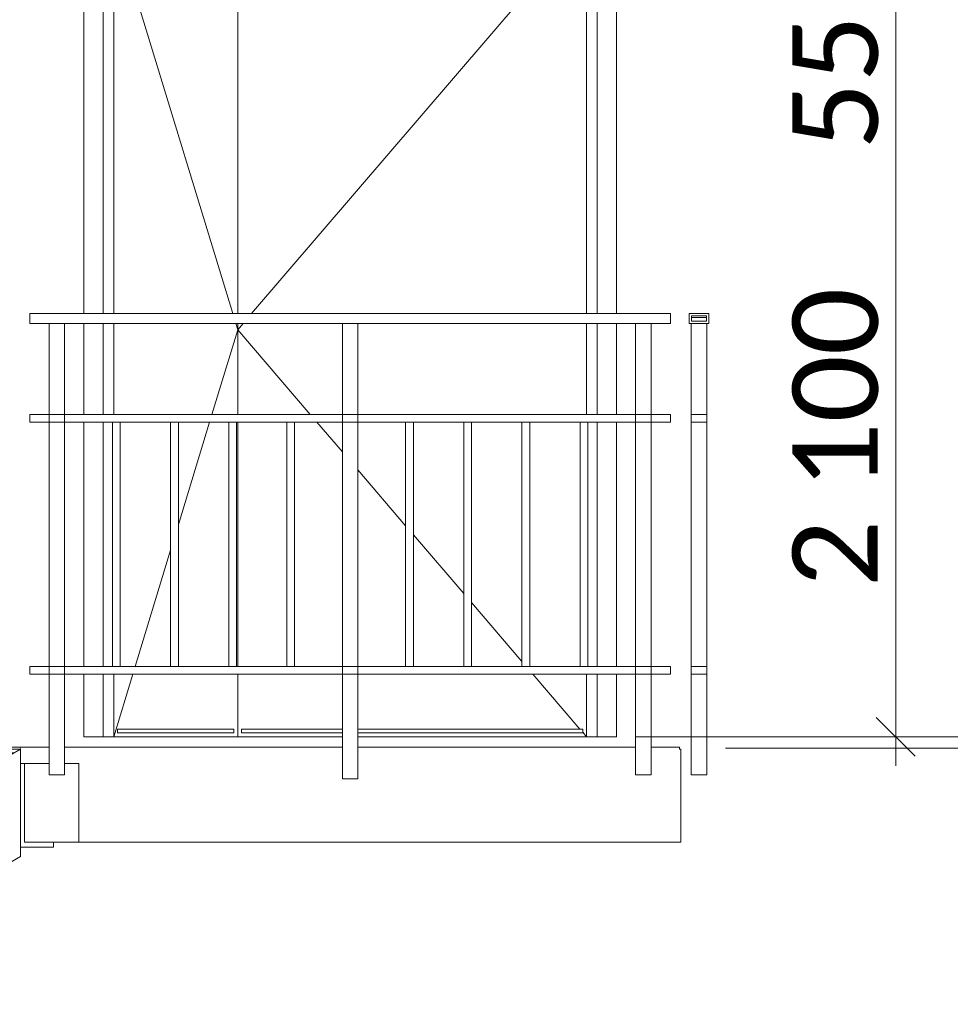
# Model space of a CAD drawing. Header units: millimetres. Extents: x -28821 to 130709, y -7627 to 10914.
# Tile 51 of 111: x 98872 to 101273, y -2035 to 506. Entities that reach past the tile are written whole.
import ezdxf
from ezdxf.enums import TextEntityAlignment as Align

# ---------------------------------------------------------------- set-up
doc = ezdxf.new("R2010")
doc.units = ezdxf.units.MM
doc.header["$MEASUREMENT"] = 0
doc.set_wipeout_variables(frame=1)
doc.linetypes.add('Wipeout_Contour', pattern=[1000, 0, -1000])
for name, color, linetype in [('1_ Лестницы металл', 7, 'Continuous'), ('Конструктив - Балки.Крозырьки', 7, 'Continuous'), ('Новый_1_ Лестницы металл', 7, 'Continuous'), ('Новый_Двери Archicad', 7, 'Continuous'), ('Размер - Осевые Размеры', 7, 'Continuous'), ('Размер - Отметка Уровня', 7, 'Continuous')]:
    doc.layers.add(name, color=color, linetype=linetype)
for name, color, linetype, lineweight in [('1_ Лестницы металл_Ном._пера__1', 7, 'Continuous', 15), ('1_ Лестницы металл_Ном._пера__141', 7, 'Continuous', 20), ('Конструктив - Балки.Крозырьки_Ном._пера__1', 7, 'Continuous', 15), ('Новый_1_ Лестницы металл_Ном._пера__1', 7, 'Continuous', 15), ('Новый_Двери Archicad_Ном._пера__1', 7, 'Continuous', 15), ('Размер - Осевые Размеры_Ном._пера__1', 7, 'Continuous', 15), ('Размер - Отметка Уровня_Ном._пера__120', 7, 'Continuous', 5)]:
    doc.layers.add(name, color=color, linetype=linetype, lineweight=lineweight)
doc.styles.add('СГЕНЕРИР_СТИЛЬ_1', font='arial.ttf')
doc.styles.add('СГЕНЕРИР_СТИЛЬ_3', font='calibri.ttf')
doc.dimstyles.new('СГЕНЕРИР_СТИЛЬ__5', dxfattribs={"dimtxt": 220.000005, "dimasz": 95, "dimexe": 0.18, "dimexo": 50, "dimgap": 0, "dimtad": 1, "dimdec": 0, "dimzin": 0, "dimdsep": 46, "dimtxsty": 'СГЕНЕРИР_СТИЛЬ_3', "dimblk": 'ARROWHEAD_6', "dimblk1": 'ARROWHEAD_6', "dimblk2": 'ARROWHEAD_6', "dimcen": 0.09, "dimclrd": 7, "dimclre": 7, "dimclrt": 7, "dimazin": 0, "dimtfac": 1, "dimtdec": 4, "dimtmove": 0, "dimatfit": 3, "dimfxl": 1, "dimtolj": 1, "dimtzin": 0, "dimarcsym": 0})

# ---------------------------------------------------------------- blocks, each defined once
blk = doc.blocks.new('Элемент Разреза_181_4', base_point=(127333.8, -3344.2))
at = {"layer": '1_ Лестницы металл_Ном._пера__1', "color": 7, "linetype": 'Continuous', "lineweight": 15}
for p, q in [((98584.5, -1371.1), (98779.7, -1371.1)), ((98584.5, -1376.1), (98584.5, -1371.1)), ((98819.7, -1371.1), (98874.5, -1371.1)), ((98874.5, -1376.1), (98874.5, -1371.1)), ((98584.5, -1376.1), (98779.7, -1376.1)), ((98686.6, -1484.1), (98624.5, -1376.1)), ((98641.8, -1386.1), (98695.3, -1479.1)), ((98779.7, -1386.1), (98641.8, -1386.1)), ((98819.7, -1376.1), (98874.5, -1376.1)), ((98819.7, -1407.6), (98874.5, -1376.1)), ((98857.1, -1386.1), (98819.7, -1386.1)), ((98874.5, -1376.1), (98874.5, -1412.9)), ((98874.5, -1412.9), (98874.5, -1652.9)), ((98047.1, -1851.6), (98779.7, -1430.6)), ((98294.5, -1537.8), (98584.5, -1537.8)), ((98294.5, -1542.8), (98294.5, -1537.8)), ((98294.5, -1542.8), (98584.5, -1542.8)), ((98396.6, -1650.8), (98334.5, -1542.8)), ((98584.5, -1542.8), (98584.5, -1537.8)), ((98351.8, -1552.8), (98405.3, -1645.8)), ((98567.1, -1552.8), (98351.8, -1552.8)), ((95719.6, -3466.1), (98874.5, -1652.9)), ((98004.5, -1704.4), (98007.1, -1704.4)), ((98004.5, -1709.4), (98004.5, -1704.4)), ((98004.5, -1709.4), (98007.1, -1709.4)), ((98047.1, -1704.4), (98294.5, -1704.4)), ((98047.1, -1709.4), (98294.5, -1709.4)), ((98106.6, -1817.4), (98047.1, -1714)), ((98061.8, -1719.4), (98115.3, -1812.4)), ((98277.1, -1719.4), (98061.8, -1719.4)), ((98294.5, -1709.4), (98294.5, -1704.4)), ((97274.6, -2295.6), (98007.1, -1874.6)), ((97714.5, -1871.1), (98004.5, -1871.1)), ((97714.5, -1876.1), (97714.5, -1871.1)), ((97714.5, -1876.1), (98004.5, -1876.1)), ((97816.6, -1984.1), (97754.5, -1876.1)), ((98004.5, -1876.1), (98004.5, -1871.1)), ((97771.8, -1886.1), (97825.3, -1979.1)), ((97987.1, -1886.1), (97771.8, -1886.1)), ((97424.5, -2037.8), (97714.5, -2037.8)), ((97424.5, -2042.8), (97424.5, -2037.8)), ((97424.5, -2042.8), (97714.5, -2042.8)), ((97526.6, -2150.8), (97464.5, -2042.8)), ((97481.8, -2052.8), (97535.3, -2145.8)), ((97697.1, -2052.8), (97481.8, -2052.8)), ((97714.5, -2042.8), (97714.5, -2037.8)), ((97134.5, -2204.4), (97234.6, -2204.4)), ((97134.5, -2209.4), (97134.5, -2204.4)), ((97134.5, -2209.4), (97234.6, -2209.4)), ((97234.6, -2313.9), (97174.5, -2209.4)), ((97274.6, -2204.4), (97424.5, -2204.4)), ((97274.6, -2209.4), (97424.5, -2209.4)), ((97424.5, -2209.4), (97424.5, -2204.4)), ((97191.8, -2219.4), (97234.6, -2293.8)), ((97234.6, -2219.4), (97191.8, -2219.4)), ((97407.1, -2219.4), (97274.6, -2219.4)), ((96502, -2739.6), (97234.6, -2318.6)), ((96844.5, -2371.1), (97134.5, -2371.1)), ((96844.5, -2376.1), (96844.5, -2371.1)), ((96844.5, -2376.1), (97134.5, -2376.1)), ((96946.6, -2484.1), (96884.5, -2376.1)), ((96901.8, -2386.1), (96955.3, -2479.1)), ((97117.1, -2386.1), (96901.8, -2386.1)), ((97134.5, -2376.1), (97134.5, -2371.1)), ((96554.5, -2537.8), (96844.5, -2537.8)), ((96554.5, -2542.8), (96554.5, -2537.8)), ((96844.5, -2542.8), (96844.5, -2537.8)), ((96554.5, -2542.8), (96844.5, -2542.8)), ((96656.6, -2650.8), (96594.5, -2542.8)), ((96611.8, -2552.8), (96665.3, -2645.8)), ((96827.1, -2552.8), (96611.8, -2552.8)), ((96264.5, -2704.4), (96462, -2704.4)), ((96264.5, -2709.4), (96264.5, -2704.4)), ((96264.5, -2709.4), (96462, -2709.4)), ((96366.6, -2817.4), (96304.5, -2709.4)), ((96502, -2704.4), (96554.5, -2704.4)), ((96502, -2709.4), (96554.5, -2709.4)), ((96554.5, -2709.4), (96554.5, -2704.4)), ((96321.8, -2719.4), (96375.3, -2812.4)), ((96462, -2719.4), (96321.8, -2719.4)), ((96537.1, -2719.4), (96502, -2719.4)), ((95729.4, -3183.6), (96462, -2762.6)), ((95974.5, -2871.1), (96264.5, -2871.1)), ((95974.5, -2876.1), (95974.5, -2871.1)), ((95974.5, -2876.1), (96264.5, -2876.1)), ((96076.6, -2984.1), (96014.5, -2876.1)), ((96031.8, -2886.1), (96085.3, -2979.1)), ((96247.1, -2886.1), (96031.8, -2886.1)), ((96264.5, -2876.1), (96264.5, -2871.1)), ((95684.5, -3037.8), (95689.4, -3037.8)), ((95684.5, -3042.8), (95684.5, -3037.8)), ((95684.5, -3042.8), (95689.4, -3042.8)), ((95729.4, -3037.8), (95974.5, -3037.8)), ((95729.4, -3042.8), (95974.5, -3042.8)), ((95974.5, -3042.8), (95974.5, -3037.8)), ((95786.6, -3150.8), (95729.4, -3051.3)), ((95741.8, -3052.8), (95795.3, -3145.8)), ((95957.1, -3052.8), (95741.8, -3052.8)), ((95237.9, -3466.1), (95689.4, -3206.6)), ((95394.5, -3204.4), (95684.5, -3204.4)), ((95394.5, -3209.4), (95394.5, -3204.4)), ((95394.5, -3209.4), (95684.5, -3209.4)), ((95496.6, -3317.4), (95434.5, -3209.4)), ((95451.8, -3219.4), (95505.3, -3312.4)), ((95667.1, -3219.4), (95451.8, -3219.4)), ((95684.5, -3209.4), (95684.5, -3204.4)), ((95237.9, -3466.1), (95378.8, -3466.1)), ((95378.8, -3476.1), (95378.8, -3466.1)), ((95578.8, -3466.1), (95378.8, -3466.1)), ((95578.8, -3476.1), (95378.8, -3476.1)), ((95578.8, -3476.1), (95578.8, -3466.1)), ((95578.8, -3466.1), (95719.6, -3466.1))]:
    blk.add_line(p, q, dxfattribs=at)
blk = doc.blocks.new('Элемент Разреза_182_4', base_point=(127333.8, -3344.2))
at = {"color": 254, "linetype": 'Wipeout_Contour', "lineweight": 0, "ltscale": 395683.518484}
blk.add_wipeout([(98874.5, -1376.1), (98948.1, -1376.1), (98948.1, -1371.1), (98874.5, -1371.1)], dxfattribs=at).dxf.layer = '1_ Лестницы металл'
at = {"color": 254, "linetype": 'Wipeout_Contour', "lineweight": 0, "ltscale": 397423.460284}
blk.add_wipeout([(98988.1, -1371.1), (98988.1, -1376.1), (99704.6, -1376.1), (99704.6, -1371.1)], dxfattribs=at).dxf.layer = '1_ Лестницы металл'
at = {"color": 254, "linetype": 'Wipeout_Contour', "lineweight": 0, "ltscale": 400448.956847}
blk.add_wipeout([(99744.6, -1376.1), (100461, -1376.1), (100461, -1371.1), (99744.6, -1371.1)], dxfattribs=at).dxf.layer = '1_ Лестницы металл'
at = {"color": 254, "linetype": 'Wipeout_Contour', "lineweight": 0, "ltscale": 402188.68503}
blk.add_wipeout([(100501, -1376.1), (100574.5, -1376.1), (100574.5, -1371.1), (100501, -1371.1)], dxfattribs=at).dxf.layer = '1_ Лестницы металл'
at = {"layer": '1_ Лестницы металл_Ном._пера__141', "color": 7, "linetype": 'Continuous', "lineweight": 20}
for p, q in [((98874.5, -1371.1), (98948.1, -1371.1)), ((98988.1, -1371.1), (99704.6, -1371.1)), ((99744.6, -1371.1), (100461, -1371.1)), ((100501, -1371.1), (100574.5, -1371.1)), ((100574.5, -1376.1), (100574.5, -1371.1))]:
    blk.add_line(p, q, dxfattribs=at)
blk = doc.blocks.new('Элемент Разреза_183_4', base_point=(127333.8, -3344.2))
at = {"layer": 'Новый_1_ Лестницы металл_Ном._пера__1', "color": 7, "linetype": 'Continuous', "lineweight": 15}
for p, q in [((98898.1, -277.6), (98898.1, -252.6)), ((98968.1, -252.6), (98898.1, -252.6)), ((98968.1, -277.6), (98898.1, -277.6))]:
    blk.add_line(p, q, dxfattribs=at)
blk = doc.blocks.new('Элемент Разреза_184_4', base_point=(127333.8, -3344.2))
at = {"layer": 'Новый_1_ Лестницы металл_Ном._пера__1', "color": 7, "linetype": 'Continuous', "lineweight": 15}
for p, q in [((100481, -252.6), (100551, -252.6)), ((100551, -252.6), (100551, -277.6)), ((100481, -277.6), (100551, -277.6))]:
    blk.add_line(p, q, dxfattribs=at)
blk = doc.blocks.new('Элемент Разреза_185_4', base_point=(127333.8, -3344.2))
at = {"layer": 'Новый_1_ Лестницы металл_Ном._пера__1', "color": 7, "linetype": 'Continuous', "lineweight": 15}
for p, q in [((98968.1, -252.6), (100481, -252.6)), ((98968.1, -277.6), (100481, -277.6))]:
    blk.add_line(p, q, dxfattribs=at)
blk = doc.blocks.new('Элемент Разреза_186_4', base_point=(127333.8, -3344.2))
at = {"layer": 'Новый_1_ Лестницы металл_Ном._пера__1', "color": 7, "linetype": 'Continuous', "lineweight": 15}
for p, q in [((98968.1, -1162.6), (98988.1, -1162.6)), ((98988.1, -1162.6), (99704.6, -1162.6)), ((99704.6, -1162.6), (99744.6, -1162.6)), ((99744.6, -1162.6), (100461, -1162.6)), ((100461, -1162.6), (100481, -1162.6)), ((98968.1, -1182.6), (98988.1, -1182.6)), ((98988.1, -1182.6), (99704.6, -1182.6)), ((99704.6, -1182.6), (99744.6, -1182.6)), ((99744.6, -1182.6), (100461, -1182.6)), ((100461, -1182.6), (100481, -1182.6))]:
    blk.add_line(p, q, dxfattribs=at)
blk = doc.blocks.new('Элемент Разреза_187_4', base_point=(127333.8, -3344.2))
at = {"layer": 'Новый_1_ Лестницы металл_Ном._пера__1', "color": 7, "linetype": 'Continuous', "lineweight": 15}
for p, q in [((98968.1, -512.6), (98988.1, -512.6)), ((98968.1, -532.6), (98988.1, -532.6)), ((98988.1, -512.6), (99704.6, -512.6)), ((98988.1, -532.6), (99704.6, -532.6)), ((99704.6, -512.6), (99744.6, -512.6)), ((99704.6, -532.6), (99744.6, -532.6)), ((99744.6, -512.6), (100461, -512.6)), ((99744.6, -532.6), (100461, -532.6)), ((100461, -512.6), (100481, -512.6)), ((100461, -532.6), (100481, -532.6))]:
    blk.add_line(p, q, dxfattribs=at)
blk = doc.blocks.new('Элемент Разреза_188_4', base_point=(127333.8, -3344.2))
at = {"layer": 'Конструктив - Балки.Крозырьки_Ном._пера__1', "color": 7, "linetype": 'Continuous', "lineweight": 15}
for p, q in [((100577.6, -1376.1), (100574.5, -1376.1)), ((100577.6, -1616.1), (100577.6, -1376.1)), ((98874.5, -1412.9), (98948.1, -1412.9)), ((98988.1, -1412.9), (99024.5, -1412.9)), ((99024.5, -1412.9), (99024.5, -1616.1)), ((100577.6, -1616.1), (99024.5, -1616.1))]:
    blk.add_line(p, q, dxfattribs=at)
blk = doc.blocks.new('Элемент Разреза_289_4', base_point=(127333.8, -3344.2))
at = {"layer": 'Новый_Двери Archicad_Ном._пера__1', "color": 7, "linetype": 'Continuous', "lineweight": 15}
for p, q in [((99037.6, 1342.7), (99037.6, -252.6)), ((100411.6, -252.6), (100411.6, 1342.7)), ((99087.6, -252.6), (99087.6, 1292.7)), ((100361.6, 1292.7), (100361.6, -252.6)), ((99114.6, 755.7), (99421.9, -252.6)), ((99114.6, 755.7), (99114.6, -252.6)), ((99434.6, -252.6), (99434.6, 755.7)), ((100334.6, 755.7), (99470.3, -252.6)), ((100334.6, 755.7), (100334.6, -252.6)), ((99037.6, -277.6), (99037.6, -512.6)), ((99087.6, -512.6), (99087.6, -277.6)), ((99114.6, -277.6), (99114.6, -512.6)), ((99429.5, -277.6), (99434.6, -294.3)), ((99434.6, -512.6), (99434.6, -277.6)), ((99448.9, -277.6), (99434.6, -294.3)), ((100334.6, -277.6), (100334.6, -512.6)), ((100361.6, -277.6), (100361.6, -512.6)), ((100411.6, -512.6), (100411.6, -277.6)), ((99368, -512.6), (99434.6, -294.3)), ((99621.7, -512.6), (99434.6, -294.3)), ((99037.6, -532.6), (99037.6, -1162.6)), ((99087.6, -1162.6), (99087.6, -532.6)), ((99281.4, -797), (99362, -532.6)), ((99434.6, -1162.6), (99434.6, -532.6)), ((99704.6, -609.3), (99638.8, -532.6)), ((100361.6, -532.6), (100361.6, -1162.6)), ((100411.6, -1162.6), (100411.6, -532.6)), ((99867.8, -799.7), (99744.6, -656)), ((100017.8, -974.7), (99887.8, -823.1)), ((99170, -1162.6), (99261.4, -862.6)), ((100167.8, -1149.7), (100037.8, -998.1)), ((99037.6, -1182.6), (99037.6, -1344.3)), ((99087.6, -1344.3), (99087.6, -1182.6)), ((99114.6, -1344.3), (99163.9, -1182.6)), ((99114.6, -1182.6), (99114.6, -1344.3)), ((99434.6, -1344.3), (99434.6, -1182.6)), ((100317.4, -1324.3), (100196, -1182.6)), ((100334.6, -1182.6), (100334.6, -1344.3)), ((100361.6, -1182.6), (100361.6, -1344.3)), ((100411.6, -1344.3), (100411.6, -1182.6)), ((99037.6, -1344.3), (99087.6, -1344.3)), ((99087.6, -1344.3), (99114.6, -1344.3)), ((99114.6, -1344.3), (99434.6, -1344.3)), ((99424.6, -1324.3), (99124.6, -1324.3)), ((99124.6, -1324.3), (99124.6, -1334.3)), ((99124.6, -1334.3), (99424.6, -1334.3)), ((99424.6, -1334.3), (99424.6, -1324.3)), ((99704.6, -1344.3), (99434.6, -1344.3)), ((99444.6, -1334.3), (99444.6, -1324.3)), ((99444.6, -1324.3), (99704.6, -1324.3)), ((99704.6, -1334.3), (99444.6, -1334.3)), ((99744.6, -1324.3), (100324.6, -1324.3)), ((100324.6, -1334.3), (99744.6, -1334.3)), ((100334.6, -1344.3), (99744.6, -1344.3)), ((100324.6, -1324.3), (100324.6, -1334.3)), ((100334.6, -1344.3), (100324.6, -1332.6)), ((100334.6, -1344.3), (100361.6, -1344.3)), ((100361.6, -1344.3), (100411.6, -1344.3))]:
    blk.add_line(p, q, dxfattribs=at)
blk = doc.blocks.new('Элемент Разреза_292_4', base_point=(127333.8, -3344.2))
at = {"layer": 'Новый_1_ Лестницы металл_Ном._пера__1', "color": 7, "linetype": 'Continuous', "lineweight": 15}
for p, q in [((100599.5, -252.6), (100599.5, -277.6)), ((100649.5, -252.6), (100599.5, -252.6)), ((100649.5, -277.6), (100649.5, -252.6)), ((100599.5, -277.6), (100649.5, -277.6)), ((100605.5, -258.6), (100643.5, -258.6)), ((100605.5, -271.6), (100605.5, -258.6)), ((100643.5, -271.6), (100605.5, -271.6)), ((100643.5, -258.6), (100643.5, -271.6))]:
    blk.add_line(p, q, dxfattribs=at)
blk = doc.blocks.new('Элемент Разреза_293_4', base_point=(127333.8, -3344.2))
at = {"layer": 'Новый_1_ Лестницы металл_Ном._пера__1', "color": 7, "linetype": 'Continuous', "lineweight": 15}
for p, q in [((100599.5, -277.6), (100599.5, -252.6)), ((100643.5, -262.6), (100643.5, -258.6))]:
    blk.add_line(p, q, dxfattribs=at)
blk = doc.blocks.new('Элемент Разреза_341_4', base_point=(127333.8, -3344.2))
at = {"layer": 'Конструктив - Балки.Крозырьки_Ном._пера__1', "color": 7, "linetype": 'Continuous', "lineweight": 15}
blk.add_line((98959.5, -1616.1), (99024.5, -1616.1), dxfattribs=at)
blk = doc.blocks.new('Элемент Разреза_345_4', base_point=(127333.8, -3344.2))
at = {"layer": 'Конструктив - Балки.Крозырьки_Ном._пера__1', "color": 7, "linetype": 'Continuous', "lineweight": 15}
for p, q in [((98884.5, -1412.9), (98884.5, -1616.1)), ((98959.5, -1616.1), (98884.5, -1616.1)), ((98959.5, -1616.1), (98959.5, -1629.1)), ((98959.5, -1629.1), (98874.5, -1629.1))]:
    blk.add_line(p, q, dxfattribs=at)
blk = doc.blocks.new('Элемент Разреза_346_4', base_point=(127333.8, -3344.2))
at = {"layer": 'Новый_1_ Лестницы металл_Ном._пера__1', "color": 7, "linetype": 'Continuous', "lineweight": 15}
for p, q in [((99704.6, -1452.6), (99704.6, -277.6)), ((99744.6, -512.6), (99744.6, -277.6)), ((99744.6, -532.6), (99744.6, -512.6)), ((99744.6, -1162.6), (99744.6, -532.6)), ((99744.6, -1182.6), (99744.6, -1162.6)), ((99744.6, -1452.6), (99744.6, -1182.6)), ((99744.6, -1452.6), (99704.6, -1452.6))]:
    blk.add_line(p, q, dxfattribs=at)
blk = doc.blocks.new('Элемент Разреза_347_4', base_point=(127333.8, -3344.2))
at = {"layer": 'Новый_1_ Лестницы металл_Ном._пера__1', "color": 7, "linetype": 'Continuous', "lineweight": 15}
for p, q in [((99111.4, -1162.6), (99111.4, -532.6)), ((99131.4, -1162.6), (99131.4, -532.6))]:
    blk.add_line(p, q, dxfattribs=at)
blk = doc.blocks.new('Элемент Разреза_348_4', base_point=(127333.8, -3344.2))
at = {"layer": 'Новый_1_ Лестницы металл_Ном._пера__1', "color": 7, "linetype": 'Continuous', "lineweight": 15}
for p, q in [((99261.4, -1162.6), (99261.4, -532.6)), ((99281.4, -1162.6), (99281.4, -532.6))]:
    blk.add_line(p, q, dxfattribs=at)
blk = doc.blocks.new('Элемент Разреза_349_4', base_point=(127333.8, -3344.2))
at = {"layer": 'Новый_1_ Лестницы металл_Ном._пера__1', "color": 7, "linetype": 'Continuous', "lineweight": 15}
for p, q in [((99411.4, -1162.6), (99411.4, -532.6)), ((99431.4, -1162.6), (99431.4, -532.6))]:
    blk.add_line(p, q, dxfattribs=at)
blk = doc.blocks.new('Элемент Разреза_350_4', base_point=(127333.8, -3344.2))
at = {"layer": 'Новый_1_ Лестницы металл_Ном._пера__1', "color": 7, "linetype": 'Continuous', "lineweight": 15}
for p, q in [((99561.4, -1162.6), (99561.4, -532.6)), ((99581.4, -1162.6), (99581.4, -532.6))]:
    blk.add_line(p, q, dxfattribs=at)
blk = doc.blocks.new('Элемент Разреза_351_4', base_point=(127333.8, -3344.2))
at = {"layer": 'Новый_1_ Лестницы металл_Ном._пера__1', "color": 7, "linetype": 'Continuous', "lineweight": 15}
for p, q in [((99867.8, -1162.6), (99867.8, -532.6)), ((99887.8, -1162.6), (99887.8, -532.6))]:
    blk.add_line(p, q, dxfattribs=at)
blk = doc.blocks.new('Элемент Разреза_352_4', base_point=(127333.8, -3344.2))
at = {"layer": 'Новый_1_ Лестницы металл_Ном._пера__1', "color": 7, "linetype": 'Continuous', "lineweight": 15}
for p, q in [((100017.8, -1162.6), (100017.8, -532.6)), ((100037.8, -1162.6), (100037.8, -532.6))]:
    blk.add_line(p, q, dxfattribs=at)
blk = doc.blocks.new('Элемент Разреза_353_4', base_point=(127333.8, -3344.2))
at = {"layer": 'Новый_1_ Лестницы металл_Ном._пера__1', "color": 7, "linetype": 'Continuous', "lineweight": 15}
for p, q in [((100167.8, -1162.6), (100167.8, -532.6)), ((100187.8, -1162.6), (100187.8, -532.6))]:
    blk.add_line(p, q, dxfattribs=at)
blk = doc.blocks.new('Элемент Разреза_354_4', base_point=(127333.8, -3344.2))
at = {"layer": 'Новый_1_ Лестницы металл_Ном._пера__1', "color": 7, "linetype": 'Continuous', "lineweight": 15}
for p, q in [((100317.8, -1162.6), (100317.8, -532.6)), ((100337.8, -1162.6), (100337.8, -532.6))]:
    blk.add_line(p, q, dxfattribs=at)
blk = doc.blocks.new('Элемент Разреза_355_4', base_point=(127333.8, -3344.2))
at = {"layer": 'Новый_1_ Лестницы металл_Ном._пера__1', "color": 7, "linetype": 'Continuous', "lineweight": 15}
for p, q in [((98948.1, -1442.6), (98948.1, -277.6)), ((98988.1, -512.6), (98988.1, -277.6)), ((98988.1, -532.6), (98988.1, -512.6)), ((98988.1, -1162.6), (98988.1, -532.6)), ((98988.1, -1182.6), (98988.1, -1162.6)), ((98988.1, -1442.6), (98988.1, -1182.6)), ((98988.1, -1442.6), (98948.1, -1442.6))]:
    blk.add_line(p, q, dxfattribs=at)
blk = doc.blocks.new('Элемент Разреза_356_4', base_point=(127333.8, -3344.2))
at = {"layer": 'Новый_1_ Лестницы металл_Ном._пера__1', "color": 7, "linetype": 'Continuous', "lineweight": 15}
for p, q in [((100461, -1442.6), (100461, -277.6)), ((100501, -512.6), (100501, -277.6)), ((100501, -532.6), (100501, -512.6)), ((100501, -1162.6), (100501, -532.6)), ((100501, -1182.6), (100501, -1162.6)), ((100501, -1442.6), (100501, -1182.6)), ((100501, -1442.6), (100461, -1442.6))]:
    blk.add_line(p, q, dxfattribs=at)
blk = doc.blocks.new('Элемент Разреза_357_4', base_point=(127333.8, -3344.2))
at = {"layer": 'Новый_1_ Лестницы металл_Ном._пера__1', "color": 7, "linetype": 'Continuous', "lineweight": 15}
for p, q in [((98898.1, -1182.6), (98898.1, -1162.6)), ((98948.1, -1162.6), (98898.1, -1162.6)), ((98968.1, -1162.6), (98948.1, -1162.6)), ((98948.1, -1182.6), (98898.1, -1182.6)), ((98968.1, -1182.6), (98948.1, -1182.6))]:
    blk.add_line(p, q, dxfattribs=at)
blk = doc.blocks.new('Элемент Разреза_358_4', base_point=(127333.8, -3344.2))
at = {"layer": 'Новый_1_ Лестницы металл_Ном._пера__1', "color": 7, "linetype": 'Continuous', "lineweight": 15}
for p, q in [((98898.1, -532.6), (98898.1, -512.6)), ((98948.1, -512.6), (98898.1, -512.6)), ((98948.1, -532.6), (98898.1, -532.6)), ((98968.1, -512.6), (98948.1, -512.6)), ((98968.1, -532.6), (98948.1, -532.6))]:
    blk.add_line(p, q, dxfattribs=at)
blk = doc.blocks.new('Элемент Разреза_359_4', base_point=(127333.8, -3344.2))
at = {"layer": 'Новый_1_ Лестницы металл_Ном._пера__1', "color": 7, "linetype": 'Continuous', "lineweight": 15}
for p, q in [((100481, -1162.6), (100501, -1162.6)), ((100501, -1162.6), (100551, -1162.6)), ((100551, -1162.6), (100551, -1182.6)), ((100481, -1182.6), (100501, -1182.6)), ((100501, -1182.6), (100551, -1182.6))]:
    blk.add_line(p, q, dxfattribs=at)
blk = doc.blocks.new('Элемент Разреза_360_4', base_point=(127333.8, -3344.2))
at = {"layer": 'Новый_1_ Лестницы металл_Ном._пера__1', "color": 7, "linetype": 'Continuous', "lineweight": 15}
for p, q in [((100481, -512.6), (100501, -512.6)), ((100481, -532.6), (100501, -532.6)), ((100501, -512.6), (100551, -512.6)), ((100501, -532.6), (100551, -532.6)), ((100551, -512.6), (100551, -532.6))]:
    blk.add_line(p, q, dxfattribs=at)
blk = doc.blocks.new('Элемент Разреза_361_4', base_point=(127333.8, -3344.2))
at = {"layer": 'Новый_1_ Лестницы металл_Ном._пера__1', "color": 7, "linetype": 'Continuous', "lineweight": 15}
for p, q in [((100604.5, -512.6), (100604.5, -277.6)), ((100643.5, -262.6), (100605.5, -262.6)), ((100644.5, -512.6), (100644.5, -277.6)), ((100604.5, -1162.6), (100604.5, -532.6)), ((100644.5, -1162.6), (100644.5, -532.6)), ((100604.5, -1442.6), (100604.5, -1182.6)), ((100644.5, -1442.6), (100644.5, -1182.6)), ((100644.5, -1442.6), (100604.5, -1442.6))]:
    blk.add_line(p, q, dxfattribs=at)
blk = doc.blocks.new('Элемент Разреза_362_4', base_point=(127333.8, -3344.2))
at = {"layer": 'Новый_1_ Лестницы металл_Ном._пера__1', "color": 7, "linetype": 'Continuous', "lineweight": 15}
blk.add_line((100604.5, -1442.6), (100604.5, -277.6), dxfattribs=at)
blk = doc.blocks.new('Элемент Разреза_363_4', base_point=(127333.8, -3344.2))
at = {"layer": 'Новый_1_ Лестницы металл_Ном._пера__1', "color": 7, "linetype": 'Continuous', "lineweight": 15}
for p, q in [((100604.5, -1162.6), (100604.5, -1182.6)), ((100644.5, -1162.6), (100604.5, -1162.6)), ((100604.6, -1162.6), (100644.5, -1162.6)), ((100604.6, -1182.5), (100604.6, -1162.6)), ((100644.5, -1182.6), (100644.5, -1162.6)), ((100644.5, -1162.6), (100644.5, -1182.5)), ((100604.5, -1182.6), (100644.5, -1182.6)), ((100644.5, -1182.5), (100604.6, -1182.5))]:
    blk.add_line(p, q, dxfattribs=at)
blk = doc.blocks.new('Элемент Разреза_364_4', base_point=(127333.8, -3344.2))
at = {"layer": 'Новый_1_ Лестницы металл_Ном._пера__1', "color": 7, "linetype": 'Continuous', "lineweight": 15}
for p, q in [((100604.5, -512.6), (100604.5, -532.6)), ((100644.5, -512.6), (100604.5, -512.6)), ((100604.5, -532.6), (100644.5, -532.6)), ((100604.6, -512.6), (100644.5, -512.6)), ((100604.6, -532.5), (100604.6, -512.6)), ((100644.5, -532.5), (100604.6, -532.5)), ((100644.5, -532.6), (100644.5, -512.6)), ((100644.5, -512.6), (100644.5, -532.5))]:
    blk.add_line(p, q, dxfattribs=at)
blk = doc.blocks.new('*D460', base_point=(127333.8, -3344.2))
at = {"layer": 'Размер - Осевые Размеры_Ном._пера__1', "color": 7, "linetype": 'Continuous', "lineweight": 15, "transparency": 16777216}
for p, q in [((101082, 805.7), (101182, 705.7)), ((101225.8, 755.7), (100424.6, 755.7)), ((101132, -1344.3), (101132, 755.7)), ((101082, -1294.3), (101182, -1394.3)), ((101225.8, -1344.3), (100461.6, -1344.3)), ((101132, -1419.3), (101132, -1344.3))]:
    blk.add_line(p, q, dxfattribs=at)
at = {"layer": 'Размер - Осевые Размеры_Ном._пера__1', "color": 7, "lineweight": 15, "transparency": 16777216, "char_height": 220, "attachment_point": 7, "rotation": 90, "style": 'СГЕНЕРИР_СТИЛЬ_3'}
for s, insert in [('\\A1;550', (101088, 170.5)), ('\\A1;2\\~100', (101088, -958.5))]:
    blk.add_mtext(s, dxfattribs=dict(at, insert=insert))
blk = doc.blocks.new('ARROWHEAD_6')
at = {"color": 0, "linetype": 'Continuous', "lineweight": 0}
for p, q in [((-0.5, -0.5), (0.5, 0.5)), ((0, 0), (-1, 0))]:
    blk.add_line(p, q, dxfattribs=at)
blk = doc.blocks.new('*D461', base_point=(127333.8, -3344.2))
at = {"layer": 'Размер - Осевые Размеры_Ном._пера__1', "color": 7, "linetype": 'Continuous', "lineweight": 15, "transparency": 16777216}
for p, q in [((101132, 1305.7), (101132, 1380.7)), ((101182, 1255.7), (101082, 1355.7)), ((101225.8, 1305.7), (100424.6, 1305.7)), ((101132, 755.7), (101132, 1305.7)), ((101082, 805.7), (101182, 705.7)), ((101225.8, 755.7), (100424.6, 755.7))]:
    blk.add_line(p, q, dxfattribs=at)
blk = doc.blocks.new('Отметка высоты (ГОСТ)[31]_4', base_point=(102430, -1344.3))
at = {"layer": 'Размер - Отметка Уровня_Ном._пера__120', "color": 7, "linetype": 'Continuous', "lineweight": 5}
for p, q in [((102430, -1344.3), (102430, -944.3)), ((102430, -944.3), (103576.5, -944.3)), ((102430, -1344.3), (102230, -1144.3)), ((102430, -1344.3), (102630, -1144.3)), ((100690.2, -1344.3), (102630, -1344.3))]:
    blk.add_line(p, q, dxfattribs=at)
at = {"layer": 'Размер - Отметка Уровня_Ном._пера__120', "color": 7, "lineweight": 5, "insert": (102630, -914.5), "char_height": 200, "attachment_point": 7, "style": 'СГЕНЕРИР_СТИЛЬ_1'}
blk.add_mtext('\\A1;+2,000{\\H0.66x;\\S^  ;}', dxfattribs=at)
at = {"layer": 'Размер - Отметка Уровня_Ном._пера__120', "color": 7, "lineweight": 5, "style": 'СГЕНЕРИР_СТИЛЬ_1'}
blk.add_attdef('addText', text='', height=150, dxfattribs=at).set_placement((102690, -1180), align=Align.BOTTOM_LEFT)
blk = doc.blocks.new('Отметка высоты (ГОСТ)[41]_4', base_point=(102430, -1374.1))
at = {"layer": 'Размер - Отметка Уровня_Ном._пера__120', "color": 7, "linetype": 'Continuous', "lineweight": 5}
for p, q in [((100692.5, -1374.1), (102630, -1374.1)), ((102430, -1374.1), (102230, -1574.1)), ((102430, -1374.1), (102430, -1974.1)), ((102430, -1374.1), (102630, -1574.1)), ((102430, -1974.1), (103576.5, -1974.1))]:
    blk.add_line(p, q, dxfattribs=at)
at = {"layer": 'Размер - Отметка Уровня_Ном._пера__120', "color": 7, "lineweight": 5, "insert": (102630, -1944.4), "char_height": 200, "attachment_point": 7, "style": 'СГЕНЕРИР_СТИЛЬ_1'}
blk.add_mtext('\\A1;+1,970{\\H0.66x;\\S^  ;}', dxfattribs=at)
at = {"layer": 'Размер - Отметка Уровня_Ном._пера__120', "color": 7, "lineweight": 5, "style": 'СГЕНЕРИР_СТИЛЬ_1'}
blk.add_attdef('addText', text='', height=150, dxfattribs=at).set_placement((102630, -2209.8), align=Align.BOTTOM_LEFT)

msp = doc.modelspace()

# ---------------------------------------------------------------- block references
at = {"layer": '1_ Лестницы металл', "lineweight": 0}
msp.add_blockref('Элемент Разреза_181_4', (127333.8, -3344.2), dxfattribs=at)
at = {"layer": 'Конструктив - Балки.Крозырьки', "lineweight": 0}
for name in ['Элемент Разреза_345_4', 'Элемент Разреза_341_4']:
    msp.add_blockref(name, (127333.8, -3344.2), dxfattribs=at)
at = {"layer": 'Новый_1_ Лестницы металл', "lineweight": 0}
for name in ['Элемент Разреза_183_4', 'Элемент Разреза_185_4', 'Элемент Разреза_184_4', 'Элемент Разреза_292_4', 'Элемент Разреза_293_4', 'Элемент Разреза_361_4', 'Элемент Разреза_362_4', 'Элемент Разреза_358_4', 'Элемент Разреза_187_4', 'Элемент Разреза_347_4', 'Элемент Разреза_348_4', 'Элемент Разреза_349_4', 'Элемент Разреза_350_4', 'Элемент Разреза_351_4', 'Элемент Разреза_352_4', 'Элемент Разреза_353_4', 'Элемент Разреза_354_4', 'Элемент Разреза_360_4', 'Элемент Разреза_364_4', 'Элемент Разреза_357_4', 'Элемент Разреза_186_4', 'Элемент Разреза_359_4', 'Элемент Разреза_363_4']:
    msp.add_blockref(name, (127333.8, -3344.2), dxfattribs=at)
at = {"layer": 'Новый_Двери Archicad', "lineweight": 0}
msp.add_blockref('Элемент Разреза_289_4', (127333.8, -3344.2), dxfattribs=at)
at = {"layer": 'Размер - Отметка Уровня', "color": 104, "linetype": 'Continuous', "lineweight": 15, "true_color": 0x029e21}
for name, p in [('Отметка высоты (ГОСТ)[31]_4', (102430, -1344.3)), ('Отметка высоты (ГОСТ)[41]_4', (102430, -1374.1))]:
    msp.add_blockref(name, p, dxfattribs=at)

# ---------------------------------------------------------------- dimensions: what is measured, and where the dimension line sits
at = {"layer": 'Размер - Осевые Размеры', "color": 7, "linetype": 'Continuous', "lineweight": 15}
dim = msp.add_linear_dim(base=(101132, 1305.7), p1=(100374.6, 755.7), p2=(100374.6, 1305.7), angle=90, dimstyle='СГЕНЕРИР_СТИЛЬ__5', dxfattribs=at)
dim.commit()
dim.dimension.update_dxf_attribs({"geometry": '*D461', "text_midpoint": (100978, 421.6), "dimtype": 160, "text_rotation": 90})

# ---------------------------------------------------------------- next in the draw order: block references
at = {"layer": '1_ Лестницы металл', "lineweight": 0}
msp.add_blockref('Элемент Разреза_182_4', (127333.8, -3344.2), dxfattribs=at)

# ---------------------------------------------------------------- next in the draw order: block references
at = {"layer": 'Конструктив - Балки.Крозырьки', "lineweight": 0}
msp.add_blockref('Элемент Разреза_188_4', (127333.8, -3344.2), dxfattribs=at)
at = {"layer": 'Новый_1_ Лестницы металл', "lineweight": 0}
for name in ['Элемент Разреза_355_4', 'Элемент Разреза_346_4', 'Элемент Разреза_356_4']:
    msp.add_blockref(name, (127333.8, -3344.2), dxfattribs=at)

# ---------------------------------------------------------------- next in the draw order: dimensions: what is measured, and where the dimension line sits
at = {"layer": 'Размер - Осевые Размеры', "color": 7, "linetype": 'Continuous', "lineweight": 15}
dim = msp.add_linear_dim(base=(101132, 755.7), p1=(100411.6, -1344.3), p2=(100374.6, 755.7), angle=90, dimstyle='СГЕНЕРИР_СТИЛЬ__5', dxfattribs=at)
dim.commit()
dim.dimension.update_dxf_attribs({"geometry": '*D460', "text_midpoint": (100978, -581.1), "dimtype": 160, "text_rotation": 90})

doc.saveas('drawing.dxf')
